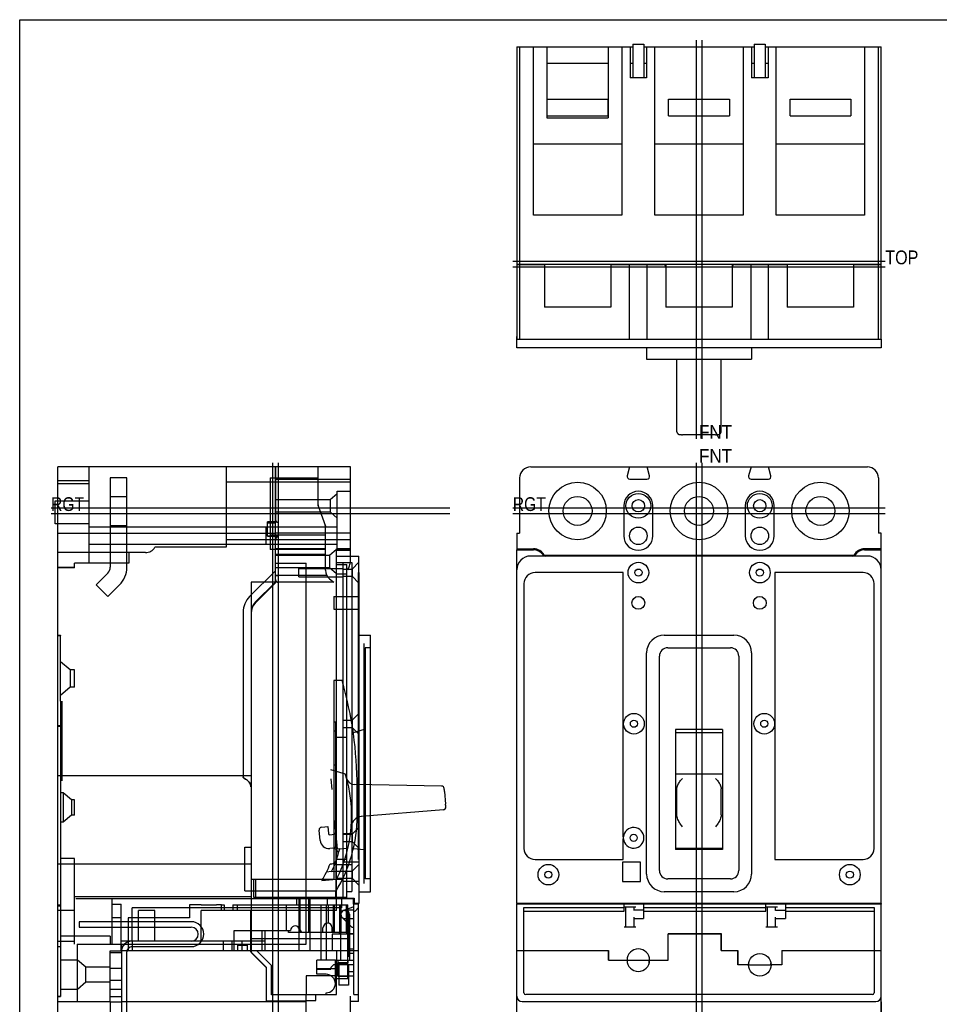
# Model space of a CAD drawing. Extents: x 0 to 22, y 0 to 17.
# Tile 2 of 6: x 0 to 10.4, y 5.8 to 17. Entities that reach past the tile are written whole.
import ezdxf
from ezdxf.enums import TextEntityAlignment as Align

# ---------------------------------------------------------------- set-up
doc = ezdxf.new("R2010")
doc.units = 0
doc.header["$LTSCALE"] = 1.21
doc.layers.get('0').update_dxf_attribs({"linetype": 'CONTINUOUS'})
doc.styles.add('TEXTSTYLE_0', font='txt', dxfattribs={"width": 0.8})

msp = doc.modelspace()

# ---------------------------------------------------------------- linework, layer by layer
at = {"color": 7, "linetype": 'CONTINUOUS'}
for p, q in [((0, 0), (0, 17)), ((0, 17), (22, 17))]:
    msp.add_line(p, q, dxfattribs=at)
at = {"color": 2, "linetype": 'CONTINUOUS'}
for p, q in [((7.659, 16.769), (7.659, 12.252)), ((5.97, 15.887), (6.665, 15.887)), ((5.63, 14.508), (5.63, 13.409)), ((9.801, 14.196), (5.583, 14.196)), ((6.799, 14.227), (6.799, 14.229)), ((6.861, 14.229), (6.861, 14.227)), ((7.142, 14.227), (7.142, 14.229)), ((7.211, 14.227), (7.211, 14.229)), ((8.174, 14.229), (8.174, 14.227)), ((8.242, 14.229), (8.242, 14.227)), ((8.523, 14.227), (8.523, 14.229)), ((8.586, 14.229), (8.586, 14.227)), ((9.555, 14.229), (9.555, 14.227)), ((5.63, 13.879), (5.63, 13.879)), ((5.63, 13.535), (5.63, 13.535)), ((2.928, 11.98), (2.928, 4.887)), ((7.659, 11.98), (7.659, 4.887)), ((2.837, 11.809), (2.837, 10.997)), ((4.872, 11.401), (0.355, 11.401)), ((9.801, 11.401), (5.583, 11.401)), ((2.806, 11.148), (2.806, 11.311)), ((2.912, 11.311), (2.806, 11.311)), ((2.806, 11.31), (2.912, 11.31)), ((2.897, 11.3), (2.806, 11.3)), ((2.806, 11.299), (2.897, 11.299)), ((2.897, 11.362), (2.897, 11.299)), ((2.786, 11.252), (2.786, 11.054)), ((2.806, 11.149), (2.927, 11.149)), ((2.927, 11.148), (2.806, 11.148)), ((2.897, 10.621), (2.897, 11.149)), ((1.237, 10.962), (1.237, 10.844)), ((3.589, 6.909), (3.589, 11.005)), ((3.745, 11.005), (3.589, 11.005)), ((3.589, 10.994), (3.745, 10.994)), ((3.745, 10.924), (3.745, 11.005)), ((5.63, 11.005), (5.817, 11.005)), ((5.63, 10.994), (5.818, 10.994)), ((5.94, 10.934), (9.445, 10.934)), ((9.755, 11.005), (9.567, 11.005)), ((9.567, 10.994), (9.755, 10.994)), ((2.895, 10.629), (2.895, 10.844)), ((2.895, 10.844), (3.245, 10.844)), ((3.245, 6.527), (3.245, 10.844)), ((3.589, 10.924), (3.745, 10.924)), ((3.589, 10.849), (3.761, 10.849)), ((3.589, 10.829), (3.706, 10.829)), ((3.662, 7.049), (3.662, 10.849)), ((3.706, 7.049), (3.706, 10.829)), ((3.761, 10.849), (3.761, 7.124)), ((0.997, 10.73), (0.864, 10.597)), ((3.162, 10.689), (3.162, 10.783)), ((3.589, 10.723), (3.706, 10.723)), ((3.831, 10.736), (3.831, 7.486)), ((3.841, 10.736), (3.841, 7.486)), ((6.835, 10.736), (5.835, 10.736)), ((6.835, 7.742), (6.835, 10.736)), ((8.55, 10.736), (8.55, 7.486)), ((9.55, 10.736), (8.55, 10.736)), ((1.13, 10.597), (0.997, 10.464)), ((2.62, 10.627), (2.62, 6.432)), ((2.927, 10.627), (2.62, 10.627)), ((2.895, 10.629), (2.667, 10.401)), ((2.667, 10.391), (2.897, 10.621)), ((2.927, 10.704), (2.927, 10.627)), ((3.508, 10.666), (3.556, 10.627)), ((5.71, 10.611), (5.71, 7.611)), ((9.675, 7.611), (9.675, 10.611)), ((0.864, 10.597), (0.997, 10.464)), ((0.432, 10.023), (0.432, 10.028)), ((0.432, 10.028), (0.463, 10.028)), ((0.432, 10.023), (0.463, 10.023)), ((0.463, 10.028), (0.463, 10.023)), ((3.901, 7.215), (3.901, 9.934)), ((3.911, 9.884), (3.911, 7.265)), ((0.463, 9.278), (0.463, 8.378)), ((0.478, 9.278), (0.478, 8.378)), ((3.556, 9.044), (3.579, 9.044)), ((3.556, 9.044), (3.556, 8.939)), ((3.579, 8.939), (3.579, 9.044)), ((0.432, 8.992), (0.432, 9.002)), ((0.432, 9.002), (0.463, 9.002)), ((0.463, 8.997), (0.432, 8.997)), ((0.463, 8.992), (0.432, 8.992)), ((3.579, 8.939), (3.556, 8.939)), ((3.518, 8.507), (3.686, 8.457)), ((3.556, 8.554), (3.556, 7.259)), ((3.524, 8.398), (3.534, 8.277)), ((2.62, 8.309), (2.618, 8.309)), ((3.565, 7.928), (3.593, 7.604)), ((3.402, 7.701), (3.392, 7.819)), ((3.42, 7.853), (3.489, 7.859)), ((3.489, 7.859), (3.495, 7.78)), ((3.512, 7.767), (3.563, 7.771)), ((3.662, 7.782), (3.761, 7.782)), ((6.835, 7.486), (6.835, 7.72)), ((2.55, 7.624), (2.62, 7.624)), ((2.55, 7.129), (2.55, 7.624)), ((3.541, 7.613), (3.51, 7.61)), ((3.556, 7.624), (3.586, 7.624)), ((3.579, 7.624), (3.579, 7.129)), ((3.586, 7.129), (3.586, 7.624)), ((3.624, 7.607), (3.593, 7.604)), ((3.589, 7.49), (3.706, 7.49)), ((5.835, 7.486), (6.835, 7.486)), ((8.55, 7.486), (9.55, 7.486)), ((3.516, 7.437), (3.533, 7.438)), ((3.556, 7.259), (2.62, 7.259)), ((2.65, 7.054), (2.65, 7.259)), ((2.669, 7.259), (2.669, 7.054)), ((3.422, 7.248), (3.586, 7.262)), ((3.531, 7.348), (3.63, 7.356)), ((3.649, 7.259), (3.649, 7.248)), ((0.62, 6.527), (0.62, 7.062)), ((2.62, 7.062), (0.62, 7.062)), ((0.637, 7.043), (3.642, 7.043)), ((1.044, 7.043), (1.044, 6.527)), ((2.55, 7.129), (2.65, 7.129)), ((3.706, 7.054), (2.65, 7.054)), ((3.133, 7.043), (3.133, 6.974)), ((3.175, 6.657), (3.175, 7.043)), ((3.273, 6.657), (3.273, 7.043)), ((3.586, 7.129), (3.579, 7.129)), ((3.589, 7.049), (3.788, 7.049)), ((3.642, 7.043), (3.642, 6.939)), ((3.777, 7.043), (3.777, 6.981)), ((3.788, 7.049), (3.788, 6.987)), ((0.432, 6.96), (0.432, 6.965)), ((0.432, 6.965), (0.463, 6.965)), ((0.432, 6.96), (0.463, 6.96)), ((0.463, 6.965), (0.463, 6.96)), ((1.044, 6.98), (1.15, 6.98)), ((1.15, 6.455), (1.15, 6.98)), ((3.642, 6.939), (1.272, 6.939)), ((1.272, 6.564), (1.272, 6.939)), ((1.922, 6.974), (1.922, 6.824)), ((2.053, 6.974), (2.23, 6.974)), ((2.285, 6.974), (2.315, 6.974)), ((2.285, 6.912), (2.285, 6.974)), ((2.315, 6.974), (2.315, 6.912)), ((2.415, 6.974), (2.461, 6.974)), ((2.415, 6.974), (2.415, 6.912)), ((2.461, 6.974), (2.461, 6.912)), ((3.016, 6.974), (3.016, 6.682)), ((3.615, 6.974), (3.635, 6.974)), ((3.623, 6.974), (3.623, 6.657)), ((3.635, 6.974), (3.635, 6.657)), ((3.695, 6.974), (3.715, 6.974)), ((3.695, 6.974), (3.695, 6.657)), ((3.707, 6.974), (3.707, 6.657)), ((3.837, 6.981), (3.777, 6.981)), ((5.63, 6.987), (5.63, 6.981)), ((9.755, 6.981), (5.63, 6.981)), ((5.755, 6.987), (5.755, 6.981)), ((6.87, 6.987), (6.87, 6.981)), ((8.418, 6.987), (8.418, 6.981)), ((8.514, 6.981), (8.514, 6.987)), ((9.555, 6.981), (9.555, 6.987)), ((9.63, 6.981), (9.63, 6.987)), ((9.755, 6.987), (9.755, 6.981)), ((1.15, 6.824), (1.044, 6.824)), ((1.227, 6.824), (1.227, 6.455)), ((1.922, 6.824), (1.227, 6.824)), ((1.531, 6.909), (1.346, 6.909)), ((1.346, 6.564), (1.346, 6.909)), ((1.531, 6.564), (1.531, 6.909)), ((3.589, 6.909), (2.053, 6.909)), ((2.053, 6.564), (2.053, 6.909)), ((2.285, 6.912), (2.461, 6.912)), ((2.616, 6.441), (2.616, 6.909)), ((3.289, 6.657), (3.289, 6.909)), ((3.681, 6.909), (3.691, 6.909)), ((3.784, 6.901), (3.797, 6.901)), ((5.71, 6.901), (6.843, 6.901)), ((7.065, 6.901), (8.448, 6.901)), ((8.67, 6.901), (9.675, 6.901)), ((9.755, 6.909), (9.755, 6.909)), ((9.755, 5.874), (9.755, 6.909)), ((0.673, 6.781), (0.673, 6.719)), ((1.943, 6.781), (0.673, 6.781)), ((0.673, 6.719), (1.943, 6.719)), ((3.162, 6.707), (3.191, 6.657)), ((1.026, 6.617), (0.588, 6.617)), ((1.026, 6.617), (1.026, 6.527)), ((2.429, 6.682), (3.067, 6.682)), ((2.616, 6.589), (3.716, 6.589)), ((3.045, 6.657), (3.045, 6.682)), ((3.273, 6.657), (3.175, 6.657)), ((3.615, 6.657), (3.635, 6.657)), ((3.695, 6.657), (3.715, 6.657)), ((3.784, 6.645), (3.715, 6.645)), ((3.715, 6.292), (3.715, 6.645)), ((3.784, 6.641), (3.715, 6.641)), ((3.716, 6.455), (3.716, 6.589)), ((3.784, 6.292), (3.784, 6.645)), ((7.948, 6.645), (7.343, 6.645)), ((7.343, 6.345), (7.343, 6.641)), ((7.948, 6.455), (7.948, 6.645)), ((1.026, 6.527), (3.245, 6.527)), ((1.15, 6.564), (2.405, 6.564)), ((1.272, 6.565), (2.774, 6.565)), ((1.943, 6.561), (1.273, 6.561)), ((1.376, 6.499), (1.526, 6.499)), ((1.665, 6.499), (1.815, 6.499)), ((2.468, 6.517), (2.574, 6.517)), ((1.026, 6.45), (1.151, 6.45)), ((1.026, 5.874), (1.026, 6.45)), ((1.151, 6.429), (1.026, 6.429)), ((1.15, 6.455), (3.784, 6.455)), ((1.151, 6.45), (1.151, 5.059)), ((2.795, 6.262), (2.616, 6.441)), ((2.62, 6.432), (2.795, 6.257)), ((3.589, 6.455), (3.589, 6.345)), ((6.667, 6.455), (6.667, 6.345)), ((6.667, 6.45), (6.668, 6.45)), ((7.343, 6.45), (7.343, 6.45)), ((8.13, 6.45), (8.132, 6.45)), ((8.132, 6.292), (8.132, 6.455)), ((8.628, 6.455), (8.628, 6.292)), ((8.628, 6.45), (8.63, 6.45)), ((2.795, 5.874), (2.795, 6.262)), ((3.574, 6.345), (3.784, 6.345)), ((3.604, 6.345), (3.604, 6.315)), ((3.714, 6.315), (3.604, 6.315)), ((3.714, 6.345), (3.714, 6.315)), ((3.784, 6.292), (3.715, 6.292)), ((6.667, 6.345), (6.877, 6.345)), ((6.879, 6.345), (6.879, 6.33)), ((7.129, 6.314), (7.129, 6.345)), ((8.252, 6.292), (8.132, 6.292)), ((8.254, 6.309), (8.254, 6.292)), ((8.505, 6.292), (8.505, 6.309)), ((8.628, 6.292), (8.508, 6.292)), ((0.432, 5.939), (0.463, 5.939)), ((0.432, 5.934), (0.432, 5.939)), ((0.432, 5.934), (0.463, 5.934)), ((0.463, 5.939), (0.463, 5.934)), ((1.026, 6.016), (1.151, 6.016)), ((1.026, 6.015), (1.151, 6.015)), ((1.026, 5.934), (1.151, 5.934)), ((1.026, 5.874), (1.151, 5.874)), ((3.245, 5.879), (2.795, 5.879))]:
    msp.add_line(p, q, dxfattribs=at)
at = {"color": 1, "linetype": 'CONTINUOUS'}
for p, q in [((7.725, 16.769), (7.725, 12.252)), ((9.801, 14.262), (5.583, 14.262)), ((2.862, 11.98), (2.862, 4.887)), ((7.725, 11.98), (7.725, 4.887)), ((4.872, 11.467), (0.355, 11.467)), ((9.801, 11.467), (5.583, 11.467))]:
    msp.add_line(p, q, dxfattribs=at)
at = {"color": 6, "linetype": 'CONTINUOUS'}
for p, q in [((5.63, 16.692), (5.63, 13.379)), ((5.63, 16.692), (6.943, 16.692)), ((5.661, 16.692), (5.661, 14.229)), ((5.817, 14.786), (5.817, 16.692)), ((5.97, 16.692), (5.97, 15.887)), ((6.665, 16.692), (6.665, 15.887)), ((6.817, 16.692), (6.817, 14.786)), ((6.911, 16.692), (6.911, 16.342)), ((6.943, 16.723), (6.943, 16.342)), ((6.943, 16.723), (7.068, 16.723)), ((7.068, 16.723), (7.068, 16.342)), ((7.068, 16.692), (8.318, 16.692)), ((7.099, 16.692), (7.099, 16.342)), ((7.192, 14.786), (7.192, 16.692)), ((8.192, 16.692), (8.192, 14.786)), ((8.286, 16.692), (8.286, 16.342)), ((8.318, 16.723), (8.318, 16.342)), ((8.318, 16.723), (8.443, 16.723)), ((8.443, 16.723), (8.443, 16.342)), ((8.443, 16.692), (9.755, 16.692)), ((8.474, 16.692), (8.474, 16.342)), ((8.567, 14.786), (8.567, 16.692)), ((9.567, 16.692), (9.567, 14.786)), ((9.724, 14.229), (9.724, 16.692)), ((9.755, 13.379), (9.755, 16.692)), ((6.665, 16.504), (5.97, 16.504)), ((6.943, 16.504), (6.911, 16.504)), ((7.099, 16.504), (7.068, 16.504)), ((8.318, 16.504), (8.286, 16.504)), ((8.474, 16.504), (8.443, 16.504)), ((7.099, 16.342), (6.911, 16.342)), ((8.474, 16.342), (8.286, 16.342)), ((5.973, 15.911), (5.973, 16.099)), ((5.973, 16.099), (6.661, 16.099)), ((6.661, 16.099), (6.661, 15.911)), ((7.348, 15.911), (7.348, 16.099)), ((7.348, 16.099), (8.036, 16.099)), ((8.036, 16.099), (8.036, 15.911)), ((8.723, 15.911), (8.723, 16.099)), ((8.723, 16.099), (9.411, 16.099)), ((9.411, 16.099), (9.411, 15.911)), ((5.973, 15.911), (6.661, 15.911)), ((7.348, 15.911), (8.036, 15.911)), ((8.723, 15.911), (9.411, 15.911)), ((5.817, 15.592), (6.817, 15.592)), ((7.192, 15.592), (8.192, 15.592)), ((8.567, 15.592), (9.567, 15.592)), ((6.817, 14.786), (5.817, 14.786)), ((8.192, 14.786), (7.192, 14.786)), ((9.567, 14.786), (8.567, 14.786)), ((5.63, 14.229), (9.755, 14.229)), ((5.63, 14.227), (5.942, 14.227)), ((5.661, 14.227), (5.661, 13.379)), ((5.829, 14.229), (5.829, 14.227)), ((5.942, 14.229), (5.942, 13.744)), ((6.692, 14.229), (6.692, 13.744)), ((6.692, 14.227), (7.287, 14.227)), ((6.906, 13.379), (6.906, 14.229)), ((7.104, 13.379), (7.104, 14.229)), ((7.317, 14.229), (7.317, 13.744)), ((8.067, 14.229), (8.067, 13.744)), ((8.097, 14.227), (8.692, 14.227)), ((8.281, 13.379), (8.281, 14.229)), ((8.479, 13.379), (8.479, 14.229)), ((8.692, 14.229), (8.692, 13.744)), ((9.442, 14.229), (9.442, 13.744)), ((9.442, 14.227), (9.755, 14.227)), ((9.724, 13.379), (9.724, 14.227)), ((6.692, 13.744), (5.942, 13.744)), ((8.067, 13.744), (7.317, 13.744)), ((9.442, 13.744), (8.692, 13.744)), ((5.63, 13.283), (5.63, 13.409)), ((5.63, 13.379), (9.755, 13.379)), ((9.755, 13.283), (5.63, 13.283)), ((7.099, 13.283), (7.099, 13.153)), ((8.287, 13.283), (8.287, 13.153)), ((9.755, 13.379), (9.755, 13.283)), ((7.099, 13.153), (8.287, 13.153)), ((7.442, 12.332), (7.442, 13.153)), ((7.942, 12.332), (7.942, 13.153)), ((7.88, 12.298), (7.504, 12.298)), ((0.432, 10.028), (0.432, 11.934)), ((2.895, 11.934), (0.432, 11.934)), ((0.782, 11.934), (0.782, 10.844)), ((2.338, 11.934), (2.338, 11.024)), ((2.895, 10.844), (2.895, 11.934)), ((2.897, 11.934), (2.897, 11.362)), ((3.745, 11.934), (2.897, 11.934)), ((3.38, 11.494), (3.38, 11.934)), ((3.745, 11.005), (3.745, 11.934)), ((5.786, 11.934), (9.599, 11.934)), ((6.906, 11.934), (6.879, 11.834)), ((7.131, 11.834), (7.104, 11.934)), ((8.281, 11.934), (8.254, 11.834)), ((8.506, 11.834), (8.479, 11.934)), ((0.432, 11.778), (0.782, 11.778)), ((0.432, 11.745), (0.782, 11.745)), ((1.025, 11.809), (1.025, 10.796)), ((1.213, 11.809), (1.025, 11.809)), ((1.213, 10.796), (1.213, 11.809)), ((3.745, 11.759), (2.338, 11.759)), ((2.837, 11.809), (3.38, 11.809)), ((2.897, 11.796), (3.745, 11.796)), ((5.661, 11.809), (5.661, 11.184)), ((6.908, 11.796), (7.102, 11.796)), ((8.283, 11.796), (8.477, 11.796)), ((9.724, 11.809), (9.724, 11.184)), ((3.515, 11.563), (3.595, 11.632)), ((3.595, 10.989), (3.595, 11.657)), ((3.595, 11.657), (3.745, 11.657)), ((0.401, 11.289), (0.401, 11.549)), ((0.401, 11.549), (0.782, 11.549)), ((1.025, 11.598), (1.213, 11.598)), ((2.897, 11.563), (3.515, 11.563)), ((3.38, 11.494), (3.464, 11.263)), ((3.515, 11.563), (3.515, 11.423)), ((6.841, 11.493), (6.841, 11.153)), ((7.169, 11.153), (7.169, 11.493)), ((8.216, 11.493), (8.216, 11.153)), ((8.544, 11.153), (8.544, 11.493)), ((2.897, 11.423), (3.515, 11.423)), ((3.515, 11.423), (3.595, 11.353)), ((0.782, 11.289), (0.401, 11.289)), ((1.025, 11.27), (1.213, 11.27)), ((2.897, 11.149), (2.897, 11.299)), ((0.432, 11.184), (2.895, 11.184)), ((3.595, 11.252), (0.782, 11.252)), ((2.837, 11.163), (3.464, 11.163)), ((3.745, 11.184), (2.897, 11.184)), ((3.464, 10.762), (3.464, 11.263)), ((5.63, 11.184), (5.63, 10.994)), ((5.63, 11.184), (5.661, 11.184)), ((9.755, 11.184), (9.724, 11.184)), ((9.755, 6.909), (9.755, 11.184)), ((3.595, 11.054), (0.782, 11.054)), ((3.745, 11.109), (2.338, 11.109)), ((1.424, 10.962), (0.432, 10.962)), ((2.338, 11.024), (1.532, 11.024)), ((3.464, 10.997), (2.837, 10.997)), ((3.464, 11.005), (2.897, 11.005)), ((3.464, 10.942), (2.897, 10.942)), ((2.897, 10.934), (3.509, 10.934)), ((3.509, 10.934), (3.589, 11.003)), ((3.509, 10.934), (3.509, 10.794)), ((3.595, 10.989), (3.745, 10.989)), ((5.63, 6.987), (5.63, 10.994)), ((9.755, 6.987), (9.755, 10.994)), ((0.62, 10.79), (0.62, 10.844)), ((1.237, 10.844), (0.62, 10.844)), ((3.745, 10.86), (3.745, 10.924)), ((3.745, 10.924), (3.841, 10.924)), ((3.763, 10.776), (3.841, 10.853)), ((3.841, 10.736), (3.841, 10.924)), ((9.599, 10.924), (5.786, 10.924)), ((0.432, 10.799), (0.62, 10.799)), ((0.62, 10.79), (0.432, 10.79)), ((2.895, 10.756), (2.603, 10.464)), ((2.897, 10.794), (3.509, 10.794)), ((3.162, 10.783), (3.662, 10.783)), ((3.509, 10.794), (3.589, 10.724)), ((3.662, 10.776), (3.763, 10.776)), ((3.763, 10.776), (3.763, 10.695)), ((3.478, 10.704), (2.897, 10.704)), ((3.556, 10.627), (2.927, 10.627)), ((3.162, 10.689), (3.662, 10.689)), ((3.662, 10.695), (3.763, 10.695)), ((3.763, 10.695), (3.841, 10.618)), ((3.556, 10.465), (3.556, 10.32)), ((3.556, 10.465), (3.841, 10.465)), ((2.53, 10.287), (2.53, 8.42)), ((3.556, 10.32), (3.841, 10.32)), ((0.432, 9.002), (0.432, 10.023)), ((0.463, 9.278), (0.463, 10.023)), ((3.841, 10.027), (3.971, 10.027)), ((3.971, 7.121), (3.971, 10.027)), ((7.299, 10.027), (8.087, 10.027)), ((3.971, 9.884), (3.911, 9.884)), ((7.099, 7.321), (7.099, 9.827)), ((7.339, 9.884), (8.047, 9.884)), ((8.287, 9.827), (8.287, 7.321)), ((0.572, 9.633), (0.463, 9.727)), ((7.243, 7.361), (7.243, 9.788)), ((8.143, 9.788), (8.143, 7.361)), ((0.572, 9.633), (0.572, 9.437)), ((0.62, 9.633), (0.572, 9.633)), ((0.62, 9.437), (0.62, 9.633)), ((3.556, 9.514), (3.556, 9.044)), ((3.65, 9.514), (3.556, 9.514)), ((0.572, 9.437), (0.463, 9.342)), ((0.62, 9.437), (0.572, 9.437)), ((3.662, 9.064), (3.763, 9.064)), ((3.763, 9.064), (3.841, 9.141)), ((3.763, 9.064), (3.763, 8.983)), ((0.432, 6.965), (0.432, 8.992)), ((3.556, 8.939), (3.556, 8.554)), ((3.579, 7.624), (3.579, 8.939)), ((3.662, 8.983), (3.763, 8.983)), ((3.763, 8.983), (3.841, 8.906)), ((3.901, 8.96), (3.777, 8.922)), ((7.426, 8.96), (7.426, 7.599)), ((7.957, 8.96), (7.426, 8.96)), ((7.957, 8.96), (7.957, 7.599)), ((3.706, 8.867), (3.589, 8.867)), ((7.957, 8.922), (7.426, 8.922)), ((3.589, 8.554), (3.556, 8.554)), ((2.62, 8.434), (0.432, 8.434)), ((0.463, 8.378), (0.463, 6.965)), ((2.62, 8.434), (2.53, 8.434)), ((7.426, 8.457), (7.957, 8.457)), ((4.777, 8.317), (3.791, 8.335)), ((3.821, 7.982), (3.821, 8.304)), ((4.81, 8.258), (4.823, 8.112)), ((7.442, 7.991), (7.442, 8.286)), ((7.942, 7.991), (7.942, 8.286)), ((0.493, 8.241), (0.463, 8.241)), ((0.493, 8.241), (0.493, 7.909)), ((0.585, 8.161), (0.493, 8.241)), ((0.585, 8.161), (0.585, 7.989)), ((0.62, 8.161), (0.585, 8.161)), ((0.62, 7.989), (0.62, 8.161)), ((4.797, 8.048), (3.868, 7.972)), ((0.585, 7.989), (0.493, 7.909)), ((0.62, 7.989), (0.585, 7.989)), ((0.493, 7.909), (0.463, 7.909)), ((3.763, 7.771), (3.841, 7.848)), ((3.662, 7.771), (3.763, 7.771)), ((3.763, 7.771), (3.763, 7.69)), ((3.624, 7.607), (3.716, 7.615)), ((3.662, 7.69), (3.763, 7.69)), ((3.763, 7.69), (3.841, 7.613)), ((3.779, 7.612), (3.901, 7.599)), ((7.957, 7.612), (7.426, 7.612)), ((7.957, 7.599), (7.426, 7.599)), ((7.567, 7.615), (7.817, 7.615)), ((0.62, 7.497), (0.463, 7.497)), ((0.62, 7.062), (0.62, 7.497)), ((3.841, 7.486), (3.841, 6.987)), ((2.62, 7.434), (0.432, 7.434)), ((3.761, 7.424), (3.589, 7.424)), ((3.841, 7.456), (3.662, 7.456)), ((3.763, 7.354), (3.841, 7.431)), ((6.826, 7.456), (6.826, 7.235)), ((7.029, 7.456), (6.826, 7.456)), ((7.029, 7.235), (7.029, 7.456)), ((3.531, 7.348), (3.473, 7.343)), ((3.649, 7.259), (3.579, 7.259)), ((3.589, 7.354), (3.763, 7.354)), ((3.589, 7.273), (3.763, 7.273)), ((3.763, 7.354), (3.763, 7.273)), ((3.763, 7.273), (3.841, 7.196)), ((3.971, 7.265), (3.911, 7.265)), ((8.047, 7.265), (7.339, 7.265)), ((3.841, 7.235), (3.662, 7.235)), ((6.826, 7.235), (7.029, 7.235)), ((2.65, 7.129), (3.579, 7.129)), ((3.164, 6.455), (3.164, 7.043)), ((3.289, 6.455), (3.289, 7.043)), ((3.481, 7.043), (3.481, 6.974)), ((3.579, 7.054), (3.579, 7.129)), ((3.642, 7.043), (3.777, 7.043)), ((3.706, 7.124), (3.761, 7.124)), ((3.841, 7.121), (3.971, 7.121)), ((8.087, 7.121), (7.299, 7.121)), ((0.463, 6.97), (0.432, 6.97)), ((0.432, 5.939), (0.432, 6.96)), ((0.463, 6.96), (0.463, 5.939)), ((2.053, 6.974), (1.922, 6.974)), ((2.285, 6.974), (2.23, 6.974)), ((2.461, 6.974), (3.615, 6.974)), ((3.409, 6.974), (3.409, 6.345)), ((3.469, 6.974), (3.469, 6.345)), ((3.493, 6.974), (3.493, 6.763)), ((3.55, 6.974), (3.55, 6.657)), ((3.562, 6.974), (3.562, 6.657)), ((3.635, 6.974), (3.695, 6.974)), ((3.784, 6.951), (3.665, 6.908)), ((3.715, 6.645), (3.715, 6.974)), ((3.784, 6.645), (3.784, 6.981)), ((3.841, 6.987), (3.788, 6.987)), ((3.837, 6.941), (3.797, 6.901)), ((3.837, 5.876), (3.837, 6.981)), ((5.63, 6.987), (5.63, 6.981)), ((9.755, 6.987), (5.63, 6.987)), ((5.63, 5.684), (5.63, 6.981)), ((5.71, 5.976), (5.71, 6.941)), ((5.71, 6.941), (6.843, 6.941)), ((5.829, 6.987), (5.829, 6.981)), ((6.843, 6.901), (6.843, 6.981)), ((6.843, 6.951), (6.975, 6.951)), ((6.863, 6.72), (6.863, 6.944)), ((6.955, 6.944), (6.955, 6.908)), ((7.065, 6.981), (7.065, 6.819)), ((7.065, 6.941), (8.448, 6.941)), ((8.448, 6.901), (8.448, 6.981)), ((8.448, 6.951), (8.58, 6.951)), ((8.468, 6.72), (8.468, 6.944)), ((8.56, 6.908), (8.56, 6.944)), ((8.67, 6.981), (8.67, 6.819)), ((8.67, 6.941), (9.675, 6.941)), ((9.675, 6.941), (9.675, 5.976)), ((9.755, 5.684), (9.755, 6.981)), ((0.62, 6.908), (0.432, 6.908)), ((3.637, 6.345), (3.637, 6.865)), ((3.648, 6.832), (3.761, 6.72)), ((3.784, 6.911), (3.681, 6.911)), ((3.681, 6.819), (3.784, 6.819)), ((3.725, 6.385), (3.725, 6.865)), ((3.735, 6.865), (3.735, 6.345)), ((7.065, 6.911), (6.955, 6.911)), ((6.955, 6.832), (6.955, 6.72)), ((6.955, 6.819), (7.065, 6.819)), ((8.56, 6.911), (8.67, 6.911)), ((8.56, 6.72), (8.56, 6.832)), ((8.56, 6.819), (8.67, 6.819)), ((3.434, 6.657), (3.434, 6.711)), ((3.54, 6.657), (3.54, 6.711)), ((3.761, 6.72), (3.784, 6.72)), ((6.975, 6.72), (6.843, 6.72)), ((8.58, 6.72), (8.448, 6.72)), ((0.588, 6.617), (0.463, 6.617)), ((2.429, 6.455), (2.429, 6.682)), ((2.744, 6.455), (2.744, 6.682)), ((2.774, 6.682), (2.774, 6.455)), ((3.175, 6.657), (3.045, 6.657)), ((3.615, 6.657), (3.273, 6.657)), ((3.715, 6.641), (3.539, 6.641)), ((3.539, 6.641), (3.539, 6.455)), ((3.695, 6.657), (3.635, 6.657)), ((7.343, 6.345), (7.343, 6.645)), ((7.943, 6.641), (7.343, 6.641)), ((7.943, 6.455), (7.943, 6.641)), ((0.62, 6.557), (0.432, 6.557)), ((0.463, 6.495), (0.432, 6.495)), ((0.65, 6.527), (0.65, 5.874)), ((0.65, 6.527), (1.026, 6.527)), ((1.151, 6.527), (1.151, 6.45)), ((1.272, 6.564), (1.272, 6.455)), ((1.273, 6.499), (1.376, 6.499)), ((1.526, 6.499), (1.665, 6.499)), ((1.815, 6.499), (1.943, 6.499)), ((2.304, 6.565), (2.304, 6.455)), ((2.405, 6.455), (2.405, 6.564)), ((2.468, 6.517), (2.468, 6.455)), ((2.514, 6.565), (2.514, 6.455)), ((2.574, 6.517), (2.574, 6.455)), ((3.714, 6.473), (3.784, 6.473)), ((3.714, 6.345), (3.714, 6.473)), ((7.343, 6.527), (7.343, 6.527)), ((7.943, 6.527), (7.948, 6.527)), ((7.948, 6.499), (7.943, 6.499)), ((1.213, 5.059), (1.213, 6.439)), ((2.85, 6.285), (2.68, 6.455)), ((3.725, 6.418), (3.715, 6.418)), ((3.725, 6.385), (3.715, 6.385)), ((3.784, 6.42), (3.725, 6.42)), ((3.784, 6.455), (3.837, 6.455)), ((5.63, 6.455), (6.668, 6.455)), ((6.668, 6.429), (6.667, 6.429)), ((6.668, 6.345), (6.668, 6.455)), ((7.343, 6.429), (7.343, 6.429)), ((7.943, 6.455), (8.132, 6.455)), ((8.13, 6.455), (8.13, 6.292)), ((8.132, 6.429), (8.13, 6.429)), ((8.628, 6.455), (9.755, 6.455)), ((8.63, 6.429), (8.628, 6.429)), ((8.63, 6.455), (8.63, 6.292)), ((0.463, 6.35), (0.656, 6.35)), ((0.656, 6.35), (0.748, 6.27)), ((0.656, 6.018), (0.656, 6.35)), ((0.748, 6.27), (1.026, 6.27)), ((0.748, 6.098), (0.748, 6.27)), ((1.151, 6.252), (1.026, 6.252)), ((2.85, 5.953), (2.85, 6.285)), ((3.574, 6.345), (3.364, 6.345)), ((3.364, 6.185), (3.364, 6.345)), ((3.364, 6.25), (3.574, 6.25)), ((3.554, 6.292), (3.524, 6.262)), ((3.524, 6.262), (3.524, 6.242)), ((3.715, 6.292), (3.554, 6.292)), ((3.574, 6.08), (3.574, 6.345)), ((3.589, 5.956), (3.589, 6.345)), ((3.604, 6.163), (3.604, 6.315)), ((3.714, 6.3), (3.604, 6.3)), ((3.614, 6.292), (3.614, 6.062)), ((3.714, 6.138), (3.714, 6.315)), ((3.724, 6.292), (3.724, 6.062)), ((3.784, 5.956), (3.784, 6.292)), ((6.877, 6.345), (7.343, 6.345)), ((8.13, 6.292), (8.132, 6.292)), ((8.252, 6.292), (8.508, 6.292)), ((8.628, 6.292), (8.63, 6.292)), ((3.589, 6.167), (3.245, 6.167)), ((3.245, 6.167), (3.245, 5.956)), ((3.364, 6.242), (3.524, 6.242)), ((3.469, 6.185), (3.364, 6.185)), ((3.574, 6.206), (3.604, 6.206)), ((3.574, 6.202), (3.604, 6.202)), ((3.574, 6.138), (3.714, 6.138)), ((3.604, 6.166), (3.714, 6.166)), ((3.604, 6.163), (3.714, 6.163)), ((3.714, 6.217), (3.784, 6.217)), ((3.784, 6.164), (3.724, 6.164)), ((0.656, 6.018), (0.748, 6.098)), ((0.748, 6.098), (1.026, 6.098)), ((1.151, 6.116), (1.026, 6.116)), ((3.724, 6.062), (3.614, 6.062)), ((0.432, 4.934), (0.432, 5.934)), ((0.463, 6.018), (0.656, 6.018)), ((3.245, 5.953), (2.85, 5.953)), ((3.245, 5.956), (3.589, 5.956)), ((3.245, 5.072), (3.245, 5.953)), ((3.354, 5.887), (3.354, 5.956)), ((3.469, 5.956), (3.469, 5.975)), ((3.745, 5.072), (3.745, 5.936)), ((3.784, 5.956), (3.837, 5.956)), ((9.655, 5.956), (5.73, 5.956)), ((1.026, 5.874), (0.432, 5.874)), ((1.026, 5.874), (1.026, 5.059)), ((3.245, 5.874), (1.151, 5.874)), ((3.245, 5.887), (3.354, 5.887)), ((3.837, 5.876), (3.745, 5.876)), ((5.69, 5.876), (9.695, 5.876)), ((9.755, 5.874), (9.755, 5.874)), ((9.755, 5.874), (9.755, 5.684))]:
    msp.add_line(p, q, dxfattribs=at)
for centre, radius in [((6.317, 11.434), 0.325), ((7.692, 11.434), 0.325), ((9.067, 11.434), 0.325), ((7.005, 11.493), 0.14), ((8.38, 11.493), 0.14), ((6.317, 11.434), 0.164), ((7.005, 11.493), 0.07), ((7.692, 11.434), 0.164), ((8.38, 11.493), 0.07), ((9.067, 11.434), 0.164), ((7.005, 11.153), 0.099), ((8.38, 11.153), 0.099), ((7.006, 10.736), 0.117), ((8.381, 10.736), 0.117), ((7.006, 10.736), 0.0405), ((8.381, 10.736), 0.0405), ((7.005, 10.393), 0.0725), ((8.38, 10.393), 0.0725), ((6.955, 9.024), 0.117), ((6.955, 9.024), 0.0405), ((8.431, 9.024), 0.117), ((8.431, 9.024), 0.0405), ((6.952, 7.731), 0.0405), ((5.986, 7.314), 0.117), ((9.4, 7.314), 0.117), ((5.986, 7.314), 0.0405), ((9.4, 7.314), 0.0405), ((8.38, 6.292), 0.128)]:
    msp.add_circle(centre, radius, dxfattribs=at)
for centre, radius, start, end in [((7.287, 14.197), 0.03, 0, 90), ((8.097, 14.197), 0.03, 90, 180), ((5.786, 11.809), 0.125, 90, 180), ((6.908, 11.826), 0.03, 164.9361, 270), ((7.102, 11.826), 0.03, 270, 15.0639), ((8.283, 11.826), 0.03, 164.9361, 270), ((8.477, 11.826), 0.03, 270, 15.0639), ((9.599, 11.809), 0.125, 0, 90), ((7.005, 11.493), 0.164, 0, 180), ((8.38, 11.493), 0.164, 0, 180), ((3.44, 11.504), 0.06, 180, 200), ((3.404, 11.252), 0.06, 0, 20), ((7.005, 11.153), 0.164, 180, 360), ((8.38, 11.153), 0.164, 180, 360), ((1.424, 11.087), 0.125, 270, 329.735), ((5.817, 10.864), 0.14, 25.6681, 110.0967), ((5.786, 10.768), 0.156, 90, 180), ((9.599, 10.768), 0.156, 0, 90), ((3.589, 10.762), 0.125, 180, 230), ((2.78, 10.287), 0.25, 135, 180), ((7.299, 9.827), 0.2, 90, 180), ((8.087, 9.827), 0.2, 0, 90), ((7.339, 9.788), 0.096, 90, 180), ((8.047, 9.788), 0.096, 0, 90), ((-0.554, 8.304), 4.375, 0, 16.0557), ((3.792, 8.429), 0.094, 195.4168, 268.9747), ((4.776, 8.286), 0.031, 5.0006, 88.9747), ((4.794, 8.079), 0.031, 274.6796, 4.9994), ((2.172, 7.982), 1.649, 328.5663, 360), ((3.879, 7.847), 0.125, 94.6796, 175.4982), ((6.952, 7.731), 0.117, 185.2876, 174.7124), ((7.299, 7.321), 0.2, 180, 270), ((7.339, 7.361), 0.096, 180, 270), ((8.047, 7.361), 0.096, 270, 360), ((8.087, 7.321), 0.2, 270, 360), ((3.681, 6.865), 0.046, 90, 270), ((3.681, 6.865), 0.044, 0, 180), ((3.691, 6.865), 0.044, 0, 90), ((1.943, 6.64), 0.141, 270, 90), ((3.487, 6.711), 0.053, 0, 180), ((1.273, 6.439), 0.122, 90, 180), ((1.273, 6.439), 0.06, 90, 180), ((7.005, 6.345), 0.128, 0, 180), ((7.005, 6.345), 0.128, 180, 360), ((3.469, 6.08), 0.105, 270, 90), ((5.69, 5.936), 0.06, 180, 270), ((5.73, 5.976), 0.02, 180, 270), ((9.655, 5.976), 0.02, 270, 360), ((9.695, 5.936), 0.06, 270, 360)]:
    msp.add_arc(centre, radius, start, end, dxfattribs=at)
at = {"color": 2, "linetype": 'CONTINUOUS'}
for centre, radius, start, end in [((5.66, 13.409), 0.03, 180, 184.9264), ((5.817, 10.864), 0.141, 29.7657, 90), ((5.818, 10.864), 0.13, 34.2289, 90), ((5.95, 10.954), 0.03, 214.2289, 270), ((9.434, 10.954), 0.03, 270, 325.7711), ((9.567, 10.864), 0.14, 69.9033, 153.7093), ((9.567, 10.864), 0.141, 90, 150.2343), ((9.567, 10.864), 0.13, 90, 145.7711), ((0.931, 10.796), 0.094, 315, 360), ((0.931, 10.796), 0.282, 315, 360), ((5.835, 10.611), 0.125, 90, 180), ((9.55, 10.611), 0.125, 0, 90), ((2.78, 10.287), 0.16, 135, 180), ((2.78, 10.277), 0.16, 135, 180), ((2.172, 7.982), 1.587, 333.0418, 17.4449), ((3.422, 7.822), 0.031, 95, 185), ((3.502, 7.71), 0.1, 185, 275), ((3.51, 7.782), 0.015, 185, 275), ((3.562, 7.786), 0.015, 275, 5), ((2.172, 7.982), 1.5, 335, 345.5288), ((3.546, 7.553), 0.06, 342.6749, 95), ((5.835, 7.611), 0.125, 180, 270), ((9.55, 7.611), 0.125, 270, 360), ((3.528, 7.498), 0.06, 275, 340.3757), ((2.172, 7.982), 1.45, 329.5979, 337.924), ((1.943, 6.64), 0.079, 270, 90), ((3.118, 6.682), 0.051, 30, 180)]:
    msp.add_arc(centre, radius, start, end, dxfattribs=at)
at = {"color": 6, "linetype": 'CONTINUOUS'}
for points, knots in [([(7.442, 12.332), (7.442, 12.331), (7.442, 12.328), (7.443, 12.323), (7.445, 12.318), (7.448, 12.314), (7.451, 12.31), (7.454, 12.307), (7.458, 12.305), (7.461, 12.303), (7.465, 12.302), (7.468, 12.301), (7.471, 12.3), (7.473, 12.3), (7.474, 12.3)], [0, 0, 0, 0, 0.059345, 0.174887, 0.283886, 0.38712, 0.485287, 0.57923, 0.66752, 0.747977, 0.819017, 0.881145, 0.939497, 1, 1, 1, 1]), ([(7.474, 12.3), (7.475, 12.3), (7.477, 12.299), (7.481, 12.299), (7.485, 12.299), (7.49, 12.299), (7.495, 12.298), (7.5, 12.298), (7.503, 12.298), (7.504, 12.298)], [0, 0, 0, 0, 0.10824, 0.230513, 0.368087, 0.520565, 0.685527, 0.858879, 1, 1, 1, 1]), ([(7.88, 12.298), (7.881, 12.298), (7.884, 12.298), (7.889, 12.298), (7.894, 12.299), (7.898, 12.299), (7.902, 12.299), (7.906, 12.299), (7.908, 12.3), (7.909, 12.3)], [0, 0, 0, 0, 0.135325, 0.304938, 0.467626, 0.619953, 0.75965, 0.885985, 1, 1, 1, 1]), ([(7.912, 12.3), (7.913, 12.3), (7.915, 12.301), (7.918, 12.301), (7.921, 12.302), (7.924, 12.304), (7.927, 12.305), (7.931, 12.308), (7.934, 12.311), (7.937, 12.315), (7.939, 12.319), (7.941, 12.324), (7.942, 12.328), (7.942, 12.331), (7.942, 12.332)], [0, 0, 0, 0, 0.059514, 0.118601, 0.181575, 0.25222, 0.331868, 0.41964, 0.513567, 0.612435, 0.716603, 0.82652, 0.942711, 1, 1, 1, 1]), ([(2.912, 11.311), (2.914, 11.31), (2.917, 11.308), (2.922, 11.304), (2.925, 11.302), (2.927, 11.3)], [0, 0, 0, 0, 0.316919, 0.652513, 1, 1, 1, 1]), ([(2.927, 11.299), (2.925, 11.301), (2.922, 11.303), (2.917, 11.306), (2.914, 11.309), (2.912, 11.31)], [0, 0, 0, 0, 0.34713, 0.682628, 1, 1, 1, 1]), ([(3.715, 10.768), (3.718, 10.776), (3.725, 10.791), (3.735, 10.814), (3.742, 10.837), (3.745, 10.852), (3.745, 10.86)], [0, 0, 0, 0, 0.264342, 0.524188, 0.771739, 1, 1, 1, 1]), ([(2.545, 8.403), (2.542, 8.405), (2.537, 8.408), (2.532, 8.414), (2.53, 8.418), (2.53, 8.421)], [0, 0, 0, 0, 0.385891, 0.730031, 1, 1, 1, 1]), ([(2.53, 8.42), (2.53, 8.418), (2.532, 8.413), (2.537, 8.407), (2.542, 8.404), (2.545, 8.402)], [0, 0, 0, 0, 0.272816, 0.615319, 1, 1, 1, 1]), ([(2.545, 8.403), (2.554, 8.399), (2.57, 8.389), (2.591, 8.372), (2.608, 8.352), (2.618, 8.331), (2.62, 8.316), (2.62, 8.309)], [0, 0, 0, 0, 0.233654, 0.448927, 0.647687, 0.831027, 1, 1, 1, 1]), ([(2.618, 8.309), (2.618, 8.316), (2.616, 8.331), (2.606, 8.352), (2.59, 8.371), (2.57, 8.388), (2.553, 8.398), (2.545, 8.402)], [0, 0, 0, 0, 0.169309, 0.352815, 0.551618, 0.766758, 1, 1, 1, 1]), ([(7.442, 8.286), (7.442, 8.294), (7.444, 8.31), (7.452, 8.332), (7.464, 8.352), (7.476, 8.371), (7.49, 8.387), (7.5, 8.398), (7.504, 8.404)], [0, 0, 0, 0, 0.178288, 0.350739, 0.519094, 0.683753, 0.844402, 1, 1, 1, 1]), ([(7.88, 8.404), (7.885, 8.398), (7.894, 8.387), (7.908, 8.371), (7.921, 8.352), (7.932, 8.332), (7.94, 8.31), (7.942, 8.294), (7.942, 8.286)], [0, 0, 0, 0, 0.155598, 0.316247, 0.480906, 0.649261, 0.821712, 1, 1, 1, 1]), ([(4.81, 8.257), (4.81, 8.258), (4.809, 8.262), (4.809, 8.267), (4.809, 8.272), (4.808, 8.277), (4.808, 8.281), (4.808, 8.284), (4.807, 8.286), (4.807, 8.288), (4.807, 8.289), (4.807, 8.289)], [0, 0, 0, 0, 0.172228, 0.339932, 0.497914, 0.641131, 0.764976, 0.865496, 0.939537, 0.984814, 1, 1, 1, 1]), ([(4.81, 8.257), (4.81, 8.258), (4.809, 8.262), (4.809, 8.267), (4.809, 8.272), (4.808, 8.277), (4.808, 8.281), (4.808, 8.284), (4.807, 8.286), (4.807, 8.288), (4.807, 8.289), (4.807, 8.289)], [0, 0, 0, 0, 0.172225, 0.339927, 0.497908, 0.641124, 0.76497, 0.865491, 0.939534, 0.984813, 1, 1, 1, 1]), ([(4.825, 8.082), (4.825, 8.082), (4.825, 8.082), (4.825, 8.084), (4.825, 8.086), (4.825, 8.089), (4.824, 8.093), (4.824, 8.098), (4.823, 8.103), (4.823, 8.108), (4.823, 8.112), (4.822, 8.113)], [0, 0, 0, 0, 0.015308, 0.060842, 0.13515, 0.235876, 0.359834, 0.503041, 0.660872, 0.828262, 1, 1, 1, 1]), ([(4.825, 8.082), (4.825, 8.082), (4.825, 8.082), (4.825, 8.084), (4.825, 8.086), (4.825, 8.089), (4.824, 8.093), (4.824, 8.098), (4.823, 8.103), (4.823, 8.108), (4.823, 8.112), (4.822, 8.113)], [0, 0, 0, 0, 0.015302, 0.060823, 0.135119, 0.235835, 0.359792, 0.503005, 0.660847, 0.82825, 1, 1, 1, 1]), ([(7.504, 7.857), (7.5, 7.863), (7.49, 7.876), (7.476, 7.896), (7.464, 7.917), (7.452, 7.94), (7.444, 7.965), (7.442, 7.982), (7.442, 7.991)], [0, 0, 0, 0, 0.156738, 0.317977, 0.482831, 0.651056, 0.822983, 1, 1, 1, 1]), ([(7.942, 7.991), (7.942, 7.982), (7.94, 7.965), (7.932, 7.94), (7.921, 7.917), (7.908, 7.896), (7.894, 7.876), (7.885, 7.863), (7.88, 7.857)], [0, 0, 0, 0, 0.177017, 0.348944, 0.517169, 0.682023, 0.843262, 1, 1, 1, 1]), ([(7.554, 7.612), (7.556, 7.613), (7.56, 7.614), (7.565, 7.615), (7.567, 7.615)], [0, 0, 0, 0, 0.418338, 1, 1, 1, 1]), ([(7.817, 7.615), (7.82, 7.615), (7.824, 7.614), (7.829, 7.613), (7.83, 7.612)], [0, 0, 0, 0, 0.581662, 1, 1, 1, 1]), ([(6.843, 6.951), (6.845, 6.951), (6.85, 6.951), (6.856, 6.949), (6.861, 6.947), (6.863, 6.945), (6.863, 6.944)], [0, 0, 0, 0, 0.33404, 0.633078, 0.854953, 1, 1, 1, 1]), ([(6.955, 6.944), (6.955, 6.945), (6.957, 6.947), (6.961, 6.949), (6.967, 6.951), (6.972, 6.951), (6.975, 6.951)], [0, 0, 0, 0, 0.145047, 0.366922, 0.66596, 1, 1, 1, 1]), ([(8.448, 6.951), (8.45, 6.951), (8.455, 6.951), (8.461, 6.949), (8.466, 6.947), (8.468, 6.945), (8.468, 6.944)], [0, 0, 0, 0, 0.33404, 0.633078, 0.854953, 1, 1, 1, 1]), ([(8.56, 6.944), (8.56, 6.945), (8.562, 6.947), (8.566, 6.949), (8.572, 6.951), (8.577, 6.951), (8.58, 6.951)], [0, 0, 0, 0, 0.145047, 0.366922, 0.66596, 1, 1, 1, 1])]:
    msp.add_open_spline(points, degree=3, knots=knots, dxfattribs=at)
msp.add_open_spline([(7.909, 12.3), (7.91, 12.3), (7.911, 12.3), (7.912, 12.3)], degree=3, dxfattribs=at)
at = {"color": 2, "linetype": 'CONTINUOUS'}
for points, knots in [([(2.897, 11.333), (2.897, 11.33), (2.899, 11.324), (2.904, 11.317), (2.909, 11.312), (2.912, 11.311)], [0, 0, 0, 0, 0.305152, 0.643655, 1, 1, 1, 1]), ([(2.912, 11.31), (2.91, 11.311), (2.904, 11.316), (2.899, 11.323), (2.897, 11.329), (2.897, 11.332)], [0, 0, 0, 0, 0.354525, 0.692521, 1, 1, 1, 1]), ([(2.897, 11.099), (2.897, 11.104), (2.898, 11.114), (2.904, 11.127), (2.909, 11.135), (2.912, 11.137)], [0, 0, 0, 0, 0.36497, 0.700004, 1, 1, 1, 1]), ([(2.912, 11.136), (2.909, 11.133), (2.904, 11.126), (2.898, 11.113), (2.897, 11.103), (2.897, 11.098)], [0, 0, 0, 0, 0.30099, 0.636715, 1, 1, 1, 1]), ([(2.912, 11.137), (2.914, 11.139), (2.917, 11.142), (2.922, 11.146), (2.925, 11.148), (2.927, 11.149)], [0, 0, 0, 0, 0.33872, 0.67355, 1, 1, 1, 1]), ([(2.927, 11.148), (2.925, 11.146), (2.922, 11.144), (2.917, 11.14), (2.914, 11.137), (2.912, 11.136)], [0, 0, 0, 0, 0.326367, 0.661254, 1, 1, 1, 1]), ([(2.897, 10.704), (2.898, 10.704), (2.901, 10.704), (2.907, 10.704), (2.916, 10.704), (2.923, 10.704), (2.927, 10.704)], [0, 0, 0, 0, 0.076155, 0.292924, 0.617333, 1, 1, 1, 1]), ([(2.897, 10.657), (2.897, 10.654), (2.897, 10.65), (2.9, 10.643), (2.904, 10.637), (2.91, 10.632), (2.917, 10.628), (2.924, 10.627), (2.927, 10.627)], [0, 0, 0, 0, 0.139717, 0.287074, 0.442446, 0.608993, 0.792286, 1, 1, 1, 1]), ([(3.841, 7.742), (3.841, 7.739), (3.84, 7.734), (3.84, 7.727), (3.841, 7.722), (3.841, 7.72)], [0, 0, 0, 0, 0.333717, 0.666285, 1, 1, 1, 1]), ([(6.835, 7.742), (6.835, 7.739), (6.835, 7.734), (6.835, 7.727), (6.835, 7.722), (6.835, 7.72)], [0, 0, 0, 0, 0.333502, 0.6665, 1, 1, 1, 1]), ([(3.616, 7.575), (3.616, 7.578), (3.618, 7.583), (3.62, 7.591), (3.622, 7.597), (3.623, 7.602), (3.624, 7.605), (3.624, 7.607), (3.624, 7.607)], [0, 0, 0, 0, 0.263684, 0.508919, 0.712508, 0.868681, 0.967695, 1, 1, 1, 1])]:
    msp.add_open_spline(points, degree=3, knots=knots, dxfattribs=at)

# ---------------------------------------------------------------- texts
at = {"color": 2, "linetype": 'CONTINUOUS', "style": 'TEXTSTYLE_0'}
for s, p, p2 in [('TOP', (9.801, 14.229), (10.176, 14.229)), ('FNT', (7.692, 12.252), (8.067, 12.252)), ('FNT', (7.692, 11.98), (8.067, 11.98)), ('RGT', (0.355, 11.434), (0.73, 11.434)), ('RGT', (5.583, 11.434), (5.958, 11.434))]:
    msp.add_text(s, height=0.1562, dxfattribs=at).set_placement(p, p2, align=Align.FIT)

doc.saveas('drawing.dxf')
